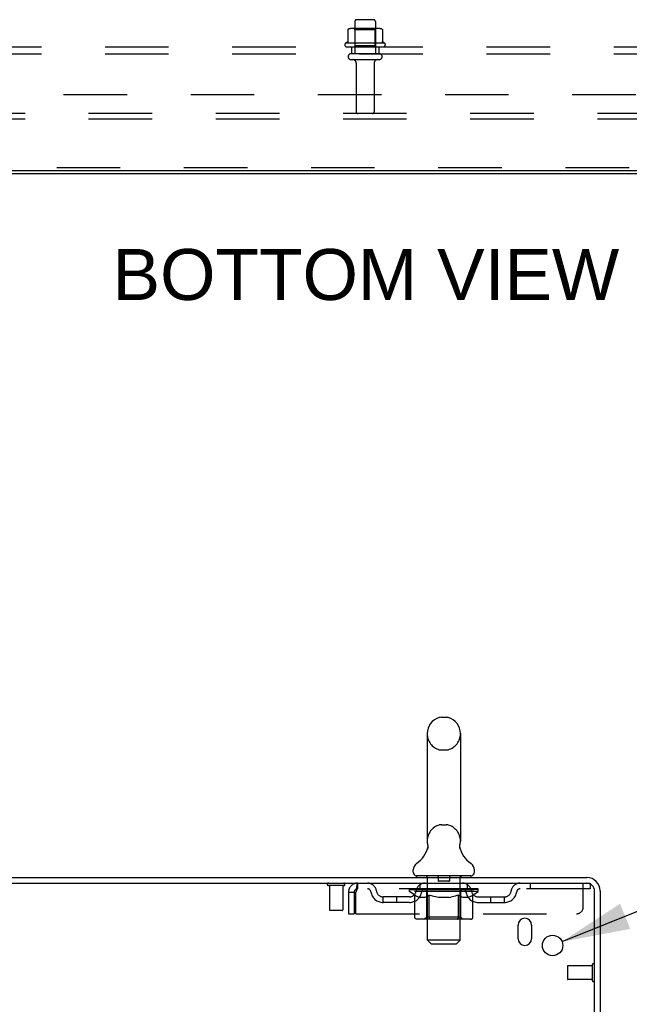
# Model space of a CAD drawing. Header units: inches. Extents: x 0 to 212, y 0 to 138.
# Tile 87 of 100: x 23 to 34, y 90 to 108. Entities that reach past the tile are written whole.
import ezdxf

# ---------------------------------------------------------------- set-up
doc = ezdxf.new("R2010")
doc.units = ezdxf.units.IN
doc.header["$LTSCALE"] = 11.6875
doc.header["$MEASUREMENT"] = 0
doc.linetypes.add('HIDDEN', pattern=[0.2, 0.1, -0.1])
doc.layers.get('0').update_dxf_attribs({"linetype": 'CONTINUOUS'})
for name, color, linetype in [('DEFAULT_2', 8, 'HIDDEN'), ('DIMENSIONS', 7, 'CONTINUOUS'), ('SUBPANEL', 7, 'CONTINUOUS')]:
    doc.layers.add(name, color=color, linetype=linetype)
doc.styles.get("Standard").update_dxf_attribs({"font": 'arial.ttf'})
doc.styles.add('TEXTSTYLE_1', font='gdt', dxfattribs={"width": 0.8})
doc.dimstyles.new('DIMSTYLE_2', dxfattribs={"dimtxt": 0.9375, "dimasz": 1.25, "dimexe": 0.09, "dimexo": 0.07, "dimgap": 0.09, "dimtad": 0, "dimtih": 1, "dimtoh": 1, "dimzin": 4, "dimdsep": 46, "dimtxsty": 'Standard', "dimblk": '_FILLED', "dimblk1": '_FILLED', "dimblk2": '_FILLED', "dimcen": 0.09, "dimadec": 3, "dimazin": 1, "dimtfac": 1, "dimtdec": 3, "dimtofl": 0, "dimtmove": 0, "dimatfit": 1, "dimldrblk": '_FILLED', "dimfxl": 0, "dimtolj": 1, "dimtzin": 4, "dimarcsym": 0})

# ---------------------------------------------------------------- blocks, each defined once
blk = doc.blocks.new('_FILLED')
at = {"color": 0, "linetype": 'ByBlock'}
blk.add_solid([(0, 0), (-1, 0.2), (-1, -0.2)], dxfattribs=at)
blk = doc.blocks.new('*D19')
at = {"layer": 'DIMENSIONS', "color": 2, "linetype": 'Continuous'}
for p, q in [((33.132, 91.302), (35.595, 92.293)), ((35.595, 92.293), (36.689, 92.293))]:
    blk.add_line(p, q, dxfattribs=at)
at = {"layer": 'DIMENSIONS', "color": 2, "linetype": 'Continuous', "xscale": 1.25, "yscale": 1.25, "zscale": 1.25, "rotation": 201.9136037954}
blk.add_blockref('_FILLED', (33.132, 91.302), dxfattribs=at)
at = {"layer": 'DIMENSIONS', "color": 2, "linetype": 'Continuous', "insert": (37.158, 92.761), "char_height": 0.9375, "width": 3.06924, "attachment_point": 1, "line_spacing_factor": 0.9, "style": 'TEXTSTYLE_1'}
blk.add_mtext('{\\fgdt;n}\\fArial;.38', dxfattribs=at)

msp = doc.modelspace()

# ---------------------------------------------------------------- linework, layer by layer
at = {"color": 3, "linetype": 'Continuous'}
for p, q in [((49.525, 105.478), (9.499, 105.478)), ((9.885, 92.482), (33.587, 92.482)), ((9.923, 92.378), (33.587, 92.378)), ((33.729, 89.075), (33.729, 92.235)), ((33.833, 92.235), (33.833, 89.086)), ((32.323, 91.357), (32.323, 91.607)), ((32.573, 91.607), (32.573, 91.357))]:
    msp.add_line(p, q, dxfattribs=at)
at = {"color": 7, "linetype": 'Continuous'}
for p, q in [((16.887, 105.426), (42.137, 105.426)), ((30.914, 95.427), (31.002, 95.427)), ((30.652, 95.127), (30.652, 93.152)), ((31.264, 95.127), (31.264, 93.152)), ((31.253, 93.063), (31.254, 93.068)), ((31.253, 93.058), (31.253, 93.063)), ((31.254, 93.068), (31.254, 93.073)), ((31.255, 93.078), (31.256, 93.082)), ((30.658, 93.009), (30.657, 93.004)), ((31.252, 93.053), (31.253, 93.058)), ((31.252, 93.048), (31.252, 93.053)), ((31.252, 93.043), (31.252, 93.048)), ((31.253, 93.038), (31.252, 93.043)), ((31.253, 93.033), (31.253, 93.038)), ((31.254, 93.028), (31.253, 93.033)), ((31.255, 93.024), (31.254, 93.029)), ((31.256, 93.019), (31.255, 93.024)), ((31.256, 93.015), (31.256, 93.019)), ((30.396, 92.581), (30.396, 92.62)), ((31.521, 92.581), (31.521, 92.62)), ((30.458, 92.512), (30.458, 92.482)), ((31.458, 92.512), (30.458, 92.512)), ((31.458, 92.512), (31.458, 92.482))]:
    msp.add_line(p, q, dxfattribs=at)
for points in [[(30.66, 93.082), (30.661, 93.078), (30.662, 93.073), (30.663, 93.068), (30.663, 93.063), (30.664, 93.058), (30.664, 93.053), (30.664, 93.048), (30.664, 93.044), (30.664, 93.039), (30.663, 93.034), (30.663, 93.029), (30.662, 93.024), (30.661, 93.019), (30.66, 93.014), (30.658, 93.009)], [(31.254, 93.073), (31.255, 93.078), (31.256, 93.082)]]:
    msp.add_lwpolyline(points, dxfattribs=at)
at = {"color": 3, "linetype": 'Continuous'}
msp.add_circle((32.958, 91.232), 0.188, dxfattribs=at)
at = {"color": 7, "linetype": 'Continuous'}
for centre, radius, start, end in [((30.958, 95.127), 0.306, 105.6303, 180), ((30.914, 95.284), 0.144, 90, 105.6303), ((31.002, 95.284), 0.144, 74.3697, 90), ((30.958, 95.127), 0.306, 0, 74.3697), ((30.958, 93.152), 0.306, 180, 193.2053), ((30.958, 93.152), 0.306, 346.7947, 360), ((30.16, 93.169), 0.523, 304.6624, 347.2389), ((31.756, 93.169), 0.523, 192.7611, 235.3376), ((30.539, 92.62), 0.144, 124.6624, 180), ((31.377, 92.62), 0.144, 360, 55.3376), ((30.465, 92.581), 0.069, 180, 265), ((31.452, 92.581), 0.069, 275, 360)]:
    msp.add_arc(centre, radius, start, end, dxfattribs=at)
at = {"color": 3, "linetype": 'Continuous'}
for centre, radius, start, end in [((33.587, 92.235), 0.246, 0, 90), ((33.587, 92.235), 0.142, 0, 90), ((32.448, 91.607), 0.125, 0, 180), ((32.448, 91.357), 0.125, 180, 360)]:
    msp.add_arc(centre, radius, start, end, dxfattribs=at)
at = {"layer": 'DEFAULT_2', "color": 8, "linetype": 'HIDDEN'}
for p, q in [((29.768, 108.091), (29.257, 108.091)), ((29.329, 108.071), (29.309, 108.091)), ((29.325, 108.225), (29.325, 107.63)), ((29.67, 108.255), (29.355, 108.255)), ((29.696, 108.071), (29.716, 108.091)), ((29.7, 108.225), (29.7, 107.63)), ((29.193, 108.07), (29.193, 107.852)), ((29.696, 108.071), (29.329, 108.071)), ((29.329, 107.775), (29.329, 108.071)), ((29.696, 107.775), (29.696, 108.071)), ((29.831, 108.07), (29.831, 107.852)), ((29.868, 107.825), (29.156, 107.825)), ((29.178, 107.755), (29.846, 107.755)), ((29.329, 107.775), (29.309, 107.755)), ((29.696, 107.775), (29.329, 107.775)), ((29.696, 107.775), (29.716, 107.755)), ((29.77, 107.63), (29.255, 107.63)), ((29.77, 107.52), (29.255, 107.52)), ((29.347, 107.458), (29.347, 106.56)), ((29.677, 107.458), (29.677, 106.56)), ((46.637, 106.53), (12.387, 106.53)), ((46.637, 106.426), (12.387, 106.426)), ((41.375, 105.53), (17.65, 105.53)), ((30.914, 94.827), (31.002, 94.827)), ((30.914, 93.452), (31.002, 93.452)), ((29.375, 92.378), (29.375, 92.274)), ((30.521, 92.274), (30.521, 92.378)), ((30.638, 92.512), (30.638, 92.482)), ((30.658, 91.331), (30.658, 92.482)), ((30.853, 92.502), (30.853, 92.422)), ((31.053, 92.412), (30.863, 92.412)), ((31.063, 92.502), (31.063, 92.422)), ((31.258, 91.331), (31.258, 92.482)), ((31.278, 92.512), (31.278, 92.482)), ((31.396, 92.274), (31.396, 92.378)), ((32.546, 92.378), (32.546, 92.274)), ((33.521, 91.94), (33.521, 92.378)), ((33.587, 92.378), (33.646, 92.378)), ((33.646, 92.378), (33.646, 92.274)), ((29.121, 92.335), (28.837, 92.335)), ((28.855, 92.335), (28.855, 91.888)), ((29.103, 92.335), (29.103, 91.888)), ((29.208, 92.211), (29.208, 91.815)), ((29.208, 92.211), (29.312, 92.211)), ((29.312, 92.211), (29.312, 91.815)), ((29.342, 91.815), (29.342, 92.211)), ((33.646, 92.274), (29.375, 92.274)), ((30.325, 92.227), (30.325, 92.274)), ((30.424, 92.158), (30.325, 92.227)), ((31.591, 92.227), (30.325, 92.227)), ((30.335, 92.267), (30.335, 92.274)), ((30.343, 92.264), (30.343, 92.267)), ((30.343, 92.264), (31.573, 92.264)), ((30.352, 92.264), (30.352, 92.267)), ((30.353, 92.264), (30.353, 92.267)), ((30.363, 92.267), (30.363, 92.274)), ((30.379, 92.264), (30.379, 92.267)), ((30.381, 92.264), (30.381, 92.267)), ((30.41, 92.267), (30.41, 92.274)), ((30.424, 92.264), (30.424, 92.267)), ((30.424, 91.753), (30.424, 92.158)), ((30.424, 92.158), (30.438, 92.148)), ((30.427, 92.264), (30.427, 92.267)), ((30.631, 92.267), (30.43, 92.267)), ((30.473, 92.267), (30.473, 92.274)), ((30.474, 92.264), (30.474, 92.267)), ((30.475, 92.264), (30.475, 92.267)), ((30.478, 92.264), (30.478, 92.267)), ((30.485, 92.264), (30.485, 92.267)), ((30.485, 92.264), (30.485, 92.267)), ((30.489, 92.264), (30.489, 92.267)), ((30.492, 92.264), (30.492, 92.268)), ((30.496, 92.264), (30.496, 92.267)), ((30.511, 92.264), (30.511, 92.267)), ((30.529, 92.264), (30.529, 92.27)), ((30.529, 92.264), (30.529, 92.267)), ((30.55, 92.264), (30.55, 92.267)), ((30.55, 92.264), (30.55, 92.267)), ((30.551, 92.267), (30.551, 92.274)), ((30.561, 92.264), (30.561, 92.267)), ((30.565, 92.264), (30.565, 92.267)), ((30.574, 92.264), (30.574, 92.267)), ((30.586, 92.264), (30.586, 92.271)), ((30.601, 92.264), (30.601, 92.267)), ((30.604, 92.264), (30.604, 92.267)), ((30.631, 92.264), (30.631, 92.267)), ((30.698, 92.267), (30.636, 92.267)), ((30.642, 92.267), (30.642, 92.274)), ((30.645, 91.755), (30.645, 92.224)), ((30.648, 92.264), (30.648, 92.267)), ((30.653, 92.264), (30.653, 92.267)), ((30.659, 92.264), (30.659, 92.272)), ((30.663, 92.264), (30.663, 92.267)), ((30.674, 92.264), (30.674, 92.267)), ((30.692, 92.158), (30.678, 92.148)), ((30.692, 91.753), (30.692, 92.158)), ((30.692, 92.158), (30.721, 92.148)), ((30.698, 92.264), (30.698, 92.267)), ((30.773, 92.267), (30.714, 92.267)), ((30.734, 92.264), (30.734, 92.267)), ((30.742, 92.267), (30.742, 92.274)), ((30.745, 92.264), (30.745, 92.267)), ((30.748, 92.264), (30.748, 92.273)), ((30.75, 92.264), (30.75, 92.267)), ((30.758, 92.264), (30.758, 92.267)), ((30.773, 92.264), (30.773, 92.267)), ((30.854, 92.267), (30.799, 92.267)), ((30.812, 92.264), (30.812, 92.267)), ((30.844, 92.267), (30.958, 92.274)), ((30.848, 92.267), (30.848, 92.274)), ((30.849, 92.274), (30.848, 92.274)), ((30.849, 92.267), (30.849, 92.274)), ((30.849, 92.264), (30.849, 92.267)), ((30.853, 92.264), (30.853, 92.267)), ((30.854, 92.264), (30.854, 92.267)), ((30.854, 92.264), (30.854, 92.267)), ((30.937, 92.267), (30.889, 92.267)), ((30.895, 92.264), (30.895, 92.267)), ((30.937, 92.264), (30.937, 92.267)), ((30.956, 92.267), (30.955, 92.267)), ((30.955, 92.264), (30.955, 92.267)), ((30.956, 92.264), (30.956, 92.267)), ((30.958, 92.267), (30.958, 92.274)), ((30.958, 92.274), (31.073, 92.267)), ((30.961, 92.264), (30.961, 92.267)), ((30.961, 92.264), (30.961, 92.267)), ((30.961, 92.267), (30.961, 92.267)), ((30.979, 92.264), (30.979, 92.267)), ((30.979, 92.267), (31.027, 92.267)), ((31.022, 92.264), (31.022, 92.267)), ((31.062, 92.264), (31.062, 92.267)), ((31.063, 92.264), (31.063, 92.267)), ((31.063, 92.267), (31.117, 92.267)), ((31.064, 92.264), (31.064, 92.267)), ((31.068, 92.267), (31.068, 92.274)), ((31.068, 92.267), (31.068, 92.274)), ((31.068, 92.274), (31.068, 92.274)), ((31.068, 92.264), (31.068, 92.267)), ((31.104, 92.264), (31.104, 92.267)), ((31.143, 92.264), (31.143, 92.267)), ((31.143, 92.267), (31.202, 92.267)), ((31.159, 92.264), (31.159, 92.267)), ((31.166, 92.264), (31.166, 92.267)), ((31.169, 92.264), (31.169, 92.273)), ((31.171, 92.264), (31.171, 92.267)), ((31.175, 92.267), (31.175, 92.274)), ((31.182, 92.264), (31.182, 92.267)), ((31.227, 92.159), (31.198, 92.149)), ((31.218, 92.264), (31.218, 92.267)), ((31.218, 92.267), (31.28, 92.267)), ((31.227, 91.753), (31.227, 92.159)), ((31.227, 92.159), (31.242, 92.149)), ((31.242, 92.264), (31.242, 92.267)), ((31.253, 92.264), (31.253, 92.267)), ((31.257, 92.264), (31.257, 92.272)), ((31.263, 92.264), (31.263, 92.267)), ((31.268, 92.264), (31.268, 92.267)), ((31.271, 91.755), (31.271, 92.224)), ((31.275, 92.267), (31.275, 92.274)), ((31.285, 92.264), (31.285, 92.267)), ((31.285, 92.267), (31.591, 92.267)), ((31.312, 92.264), (31.312, 92.267)), ((31.315, 92.264), (31.315, 92.267)), ((31.331, 92.264), (31.331, 92.271)), ((31.342, 92.264), (31.342, 92.267)), ((31.351, 92.264), (31.351, 92.267)), ((31.356, 92.264), (31.356, 92.267)), ((31.365, 92.267), (31.365, 92.274)), ((31.367, 92.264), (31.367, 92.267)), ((31.367, 92.264), (31.367, 92.267)), ((31.387, 92.264), (31.387, 92.27)), ((31.388, 92.264), (31.388, 92.267)), ((31.406, 92.264), (31.406, 92.267)), ((31.42, 92.264), (31.42, 92.267)), ((31.424, 92.264), (31.424, 92.268)), ((31.428, 92.264), (31.428, 92.267)), ((31.431, 92.264), (31.431, 92.267)), ((31.431, 92.264), (31.431, 92.267)), ((31.438, 92.264), (31.438, 92.267)), ((31.441, 92.264), (31.441, 92.267)), ((31.442, 92.264), (31.442, 92.267)), ((31.443, 92.267), (31.443, 92.274)), ((31.47, 92.27), (31.59, 92.272)), ((31.47, 92.267), (31.47, 92.27)), ((31.495, 92.159), (31.48, 92.149)), ((31.489, 92.264), (31.489, 92.267)), ((31.492, 92.264), (31.492, 92.267)), ((31.495, 92.159), (31.591, 92.227)), ((31.495, 91.753), (31.495, 92.159)), ((31.507, 92.267), (31.507, 92.274)), ((31.535, 92.264), (31.535, 92.267)), ((31.537, 92.264), (31.537, 92.267)), ((31.553, 92.267), (31.553, 92.274)), ((31.563, 92.264), (31.563, 92.267)), ((31.564, 92.264), (31.564, 92.267)), ((31.573, 92.264), (31.573, 92.267)), ((31.582, 92.267), (31.582, 92.274)), ((31.59, 92.267), (31.59, 92.272)), ((31.591, 92.227), (31.591, 92.267)), ((29.844, 92.023), (29.844, 92.127)), ((30.327, 92.127), (29.844, 92.127)), ((30.327, 92.023), (29.844, 92.023)), ((30.094, 92.023), (30.094, 92.127)), ((30.452, 92.14), (30.438, 92.148)), ((30.466, 92.132), (30.452, 92.14)), ((30.479, 92.126), (30.465, 92.132)), ((30.492, 92.12), (30.479, 92.126)), ((30.506, 92.116), (30.492, 92.12)), ((30.61, 92.116), (30.506, 92.116)), ((30.61, 92.116), (30.623, 92.12)), ((30.637, 92.126), (30.623, 92.12)), ((30.65, 92.132), (30.637, 92.126)), ((30.664, 92.14), (30.65, 92.132)), ((30.678, 92.149), (30.664, 92.14)), ((30.749, 92.14), (30.72, 92.148)), ((30.777, 92.132), (30.749, 92.14)), ((30.804, 92.126), (30.776, 92.132)), ((30.832, 92.12), (30.804, 92.126)), ((30.859, 92.116), (30.832, 92.12)), ((31.057, 92.116), (30.859, 92.116)), ((31.057, 92.116), (31.085, 92.12)), ((31.113, 92.126), (31.085, 92.12)), ((31.141, 92.133), (31.113, 92.126)), ((31.169, 92.14), (31.141, 92.132)), ((31.198, 92.149), (31.169, 92.14)), ((31.257, 92.14), (31.242, 92.149)), ((31.271, 92.132), (31.256, 92.14)), ((31.285, 92.126), (31.271, 92.132)), ((31.299, 92.12), (31.285, 92.126)), ((31.314, 92.116), (31.299, 92.12)), ((31.407, 92.116), (31.314, 92.116)), ((31.407, 92.116), (31.422, 92.12)), ((31.436, 92.126), (31.422, 92.12)), ((31.451, 92.133), (31.436, 92.126)), ((31.465, 92.14), (31.45, 92.132)), ((31.48, 92.149), (31.465, 92.14)), ((31.59, 92.127), (32.073, 92.127)), ((31.59, 92.023), (32.073, 92.023)), ((31.823, 92.023), (31.823, 92.127)), ((32.073, 92.023), (32.073, 92.127)), ((29.093, 91.878), (28.865, 91.878)), ((29.208, 91.815), (29.312, 91.815)), ((29.342, 91.815), (33.396, 91.815)), ((31.452, 91.716), (30.467, 91.716)), ((30.645, 91.755), (30.606, 91.716)), ((31.271, 91.755), (30.645, 91.755)), ((30.703, 91.72), (30.701, 91.722)), ((30.708, 91.717), (30.706, 91.718)), ((30.711, 91.716), (30.708, 91.717)), ((30.713, 91.716), (30.711, 91.716)), ((31.271, 91.755), (31.311, 91.716)), ((30.727, 91.262), (30.658, 91.331)), ((31.258, 91.331), (30.658, 91.331)), ((30.727, 91.262), (31.189, 91.262)), ((31.189, 91.262), (31.258, 91.331)), ((33.229, 90.846), (33.229, 90.618)), ((33.686, 90.856), (33.239, 90.856)), ((33.686, 90.874), (33.686, 90.59)), ((33.686, 90.608), (33.239, 90.608))]:
    msp.add_line(p, q, dxfattribs=at)
for points in [[(29.199, 108.079), (29.198, 108.078), (29.197, 108.077), (29.195, 108.076), (29.195, 108.075), (29.194, 108.073), (29.194, 108.071), (29.193, 108.07)], [(29.825, 108.079), (29.827, 108.078), (29.828, 108.077), (29.829, 108.076), (29.83, 108.075), (29.831, 108.073), (29.831, 108.071), (29.831, 108.07)], [(29.193, 107.852), (29.193, 107.851), (29.193, 107.849), (29.193, 107.848), (29.192, 107.847), (29.192, 107.847), (29.192, 107.846), (29.191, 107.846), (29.191, 107.845), (29.191, 107.845), (29.19, 107.845), (29.19, 107.844), (29.19, 107.844), (29.189, 107.844), (29.189, 107.844), (29.189, 107.843), (29.189, 107.843), (29.188, 107.843), (29.188, 107.843)], [(29.836, 107.843), (29.836, 107.843), (29.836, 107.843), (29.836, 107.843), (29.835, 107.844), (29.835, 107.844), (29.835, 107.844), (29.835, 107.844), (29.834, 107.845), (29.834, 107.845), (29.834, 107.845), (29.833, 107.846), (29.833, 107.846), (29.832, 107.847), (29.832, 107.847), (29.832, 107.848), (29.831, 107.849), (29.831, 107.851), (29.831, 107.852)], [(29.375, 92.378), (29.373, 92.377), (29.37, 92.374), (29.368, 92.368), (29.366, 92.361), (29.363, 92.352), (29.361, 92.341), (29.359, 92.329), (29.356, 92.315), (29.354, 92.3), (29.352, 92.283), (29.349, 92.266), (29.347, 92.248), (29.345, 92.23), (29.342, 92.211)], [(29.375, 92.274), (29.373, 92.273), (29.37, 92.272), (29.368, 92.27), (29.366, 92.268), (29.363, 92.264), (29.361, 92.26), (29.359, 92.255), (29.356, 92.25), (29.354, 92.244), (29.352, 92.238), (29.349, 92.232), (29.347, 92.225), (29.345, 92.218), (29.342, 92.211)], [(30.467, 91.716), (30.462, 91.716), (30.457, 91.717), (30.452, 91.718), (30.447, 91.72), (30.442, 91.722), (30.438, 91.725), (30.434, 91.729), (30.431, 91.733), (30.428, 91.737), (30.426, 91.742), (30.425, 91.747), (30.424, 91.753)], [(30.693, 91.742), (30.692, 91.747), (30.692, 91.753)], [(30.694, 91.737), (30.693, 91.742), (30.692, 91.747), (30.692, 91.753)], [(30.706, 91.718), (30.703, 91.72), (30.701, 91.722), (30.699, 91.725), (30.697, 91.729), (30.695, 91.733), (30.694, 91.737)], [(30.699, 91.725), (30.697, 91.729), (30.695, 91.733)], [(31.206, 91.716), (31.208, 91.716), (31.211, 91.717), (31.213, 91.718), (31.216, 91.72), (31.218, 91.722), (31.22, 91.725), (31.222, 91.729), (31.224, 91.733), (31.225, 91.737), (31.226, 91.742), (31.227, 91.747), (31.227, 91.753)], [(31.452, 91.716), (31.457, 91.716), (31.462, 91.717), (31.467, 91.718), (31.472, 91.72), (31.477, 91.722), (31.481, 91.725), (31.485, 91.729), (31.488, 91.733), (31.491, 91.737), (31.493, 91.742), (31.494, 91.747), (31.495, 91.753)]]:
    msp.add_lwpolyline(points, dxfattribs=at)
for centre, radius, start, end in [((29.257, 107.95), 0.141, 90, 113.95), ((29.355, 108.225), 0.03, 90, 180), ((29.67, 108.225), 0.03, 0, 90), ((29.768, 107.95), 0.141, 66.05, 90), ((29.178, 107.794), 0.0384, 124.4497, 270), ((29.512, 107.225), 0.698, 117.6814, 120.6631), ((29.512, 107.225), 0.698, 59.3369, 62.3186), ((29.846, 107.794), 0.0384, 270, 55.5503), ((29.255, 107.575), 0.055, 90, 270), ((29.77, 107.575), 0.055, 270, 90), ((29.285, 107.458), 0.0625, 0, 90), ((29.74, 107.458), 0.0625, 90, 180), ((29.377, 106.56), 0.03, 180, 270), ((29.647, 106.56), 0.03, 270, 360), ((30.958, 95.127), 0.306, 180, 254.3697), ((30.958, 95.127), 0.306, 285.6303, 360), ((30.914, 94.971), 0.144, 254.3697, 270), ((31.002, 94.971), 0.144, 270, 285.6303), ((30.958, 93.152), 0.306, 105.6303, 180), ((30.914, 93.309), 0.144, 90, 105.6303), ((31.002, 93.309), 0.144, 74.3697, 90), ((30.958, 93.152), 0.306, 0, 74.3697), ((28.837, 92.356), 0.0215, 90, 270), ((29.121, 92.356), 0.0215, 270, 90), ((29.375, 92.211), 0.167, 90, 180), ((29.555, 92.211), 0.167, 8.0716, 90), ((30.616, 92.211), 0.167, 90, 171.9284), ((30.465, 92.581), 0.069, 265, 270), ((30.628, 92.482), 0.03, 0, 90), ((30.843, 92.502), 0.01, 0, 90), ((30.863, 92.422), 0.01, 180, 270), ((31.053, 92.422), 0.01, 270, 360), ((31.073, 92.502), 0.01, 90, 180), ((31.288, 92.482), 0.03, 90, 180), ((31.301, 92.211), 0.167, 8.0716, 90), ((31.452, 92.581), 0.069, 270, 275), ((32.362, 92.211), 0.167, 90, 171.9284), ((29.375, 92.211), 0.063, 90, 180), ((29.555, 92.211), 0.0625, 7.9863, 90), ((29.844, 92.252), 0.229, 187.9863, 270), ((29.844, 92.252), 0.125, 188.0716, 270), ((30.327, 92.252), 0.125, 270, 351.9284), ((30.327, 92.252), 0.229, 270, 352.0137), ((30.615, 92.211), 0.0625, 90, 172.0137), ((30.606, 92.224), 0.0398, 0, 90), ((31.311, 92.224), 0.0398, 90, 180), ((31.301, 92.211), 0.0625, 7.9863, 90), ((31.59, 92.252), 0.229, 187.9863, 270), ((31.59, 92.252), 0.125, 188.0716, 270), ((32.073, 92.252), 0.125, 270, 351.9284), ((32.073, 92.252), 0.229, 270, 352.0137), ((32.361, 92.211), 0.0625, 90, 172.0137), ((28.865, 91.888), 0.01, 180, 270), ((29.093, 91.888), 0.01, 270, 360), ((33.396, 91.94), 0.125, 270, 360), ((33.708, 90.874), 0.0215, 0, 180), ((33.239, 90.846), 0.01, 90, 180), ((33.239, 90.618), 0.01, 180, 270), ((33.708, 90.59), 0.0215, 180, 360)]:
    msp.add_arc(centre, radius, start, end, dxfattribs=at)
for centre, major_axis, ratio, start_param, end_param in [((30.958, 92.274), (0.633, 0.007), 0.05963, 2.96643, 3.140963), ((30.305, 92.262), (0.198, 0), 0.060556, 0.430652, 1.470503), ((30.958, 92.274), (0.633, 0), 0.060556, -3.141593, -2.96706), ((30.305, 92.255), (0.198, 0.002), 0.05963, 1.376596, 1.469874), ((30.958, 92.274), (0.633, 0.013), 0.05688, 2.791345, 2.965878), ((30.281, 92.262), (0.198, 0.002), 0.05963, 0.25549, 1.295341), ((30.349, 92.262), (0.198, -0.002), 0.05963, 0.605815, 1.645666), ((30.958, 92.274), (0.633, -0.007), 0.05963, -2.96643, -2.791898), ((30.349, 92.255), (0.198, 0), 0.060556, 1.551758, 1.645036), ((30.281, 92.255), (0.198, 0.004), 0.05688, 1.20151, 1.294789), ((30.35, 92.257), (0.164, 0.002), 0.05963, 1.065228, 1.614276), ((30.331, 92.257), (0.164, 0.003), 0.05688, 0.890143, 1.43919), ((30.389, 92.257), (0.164, 0), 0.060556, 1.240391, 1.789438), ((30.958, 92.274), (0.633, 0.019), 0.052395, 2.616403, 2.790936), ((30.277, 92.262), (0.198, 0.004), 0.05688, 0.080405, 1.120256), ((30.412, 92.262), (0.198, -0.004), 0.05688, 0.7809, 1.820751), ((30.958, 92.274), (0.633, -0.013), 0.05688, -2.791345, -2.616812), ((30.412, 92.255), (0.198, -0.002), 0.05963, 1.72692, 1.820198), ((30.277, 92.255), (0.198, 0.006), 0.052395, 1.026568, 1.119847), ((30.33, 92.257), (0.164, 0.005), 0.052395, 0.715201, 1.264248), ((30.444, 92.257), (0.164, -0.002), 0.05963, 1.415553, 1.9646), ((30.958, 92.274), (0.633, 0.025), 0.046319, 2.441654, 2.616187), ((30.491, 92.262), (0.198, -0.006), 0.052395, 0.955842, 1.995693), ((30.294, 92.262), (0.198, 0.006), 0.052395, -0.094537, 0.945314), ((30.958, 92.274), (0.633, -0.019), 0.052395, -2.616403, -2.44187), ((30.491, 92.255), (0.198, -0.004), 0.05688, 1.902006, 1.995284), ((30.294, 92.255), (0.198, 0.008), 0.046319, 0.851819, 0.945098), ((30.348, 92.257), (0.164, 0.006), 0.046319, 0.540452, 1.089499), ((30.515, 92.257), (0.164, -0.003), 0.05688, 1.590638, 2.139686), ((30.958, 92.274), (0.633, 0.029), 0.038841, 2.267123, 2.441656), ((30.585, 92.262), (0.198, -0.008), 0.046319, 1.130591, 2.170442), ((30.331, 92.262), (0.198, 0.008), 0.046319, -0.269286, 0.770565), ((30.958, 92.274), (0.633, -0.025), 0.046319, -2.441654, -2.267121), ((30.585, 92.255), (0.198, -0.006), 0.052395, 2.076947, 2.170226), ((30.331, 92.255), (0.198, 0.009), 0.038841, 0.677289, 0.770567), ((30.385, 92.257), (0.164, 0.008), 0.038841, 0.365921, 0.914969), ((30.6, 92.257), (0.164, -0.005), 0.052395, 1.76558, 2.314627), ((30.958, 92.274), (0.633, 0.033), 0.030195, 2.09281, 2.267343), ((30.689, 92.262), (0.198, -0.009), 0.038841, 1.305122, 2.344973), ((30.387, 92.262), (0.198, 0.009), 0.038841, -0.443817, 0.596034), ((30.958, 92.274), (0.633, -0.029), 0.038841, -2.267123, -2.092591), ((30.689, 92.255), (0.198, -0.008), 0.046319, 2.251696, 2.344975), ((30.387, 92.255), (0.198, 0.01), 0.030195, 0.502975, 0.596254), ((30.44, 92.257), (0.164, 0.009), 0.030195, 0.191608, 0.740655), ((30.695, 92.257), (0.164, -0.006), 0.046319, 1.940329, 2.489376), ((30.461, 92.262), (0.198, 0.01), 0.030195, -0.61813, 0.421721), ((30.958, 92.274), (0.633, 0.036), 0.020645, 1.918687, 2.09322), ((30.802, 92.262), (0.198, -0.01), 0.030195, 1.479435, 2.519286), ((30.958, 92.274), (0.633, -0.033), 0.030195, -2.09281, -1.918277), ((30.802, 92.255), (0.198, -0.009), 0.038841, 2.426227, 2.519505), ((30.461, 92.255), (0.198, 0.011), 0.020645, 0.328852, 0.422131), ((30.51, 92.257), (0.164, 0.009), 0.020645, 0.017485, 0.566532), ((30.799, 92.257), (0.164, -0.008), 0.038841, 2.11486, 2.663907), ((30.55, 92.262), (0.198, 0.011), 0.020645, -0.792253, 0.247598), ((30.958, 92.274), (0.633, 0.038), 0.010478, 1.744704, 1.919237), ((30.92, 92.262), (0.198, -0.011), 0.020645, 1.653558, 2.693409), ((30.958, 92.274), (0.633, -0.036), 0.020645, -1.918687, -1.744154), ((30.92, 92.255), (0.198, -0.01), 0.030195, 2.60054, 2.693819), ((30.55, 92.255), (0.198, 0.012), 0.010478, 0.154869, 0.248148), ((30.594, 92.257), (0.164, 0.01), 0.010478, 6.126688, 6.675735), ((30.907, 92.257), (0.164, -0.009), 0.030195, 2.289173, 2.83822), ((30.651, 92.262), (0.198, 0.012), 0.010478, -0.966236, -0.000846), ((31.039, 92.262), (0.198, -0.012), 0.010478, 1.827541, 2.867392), ((30.958, 92.274), (0.633, -0.038), 0.010478, -1.744704, -1.570171), ((31.039, 92.255), (0.198, -0.011), 0.020645, 2.774664, 2.867942), ((31.017, 92.257), (0.164, -0.009), 0.020645, 2.463296, 3.012344), ((30.877, 92.262), (0.198, 0.012), 0.010478, 0.274201, 1.314052), ((30.791, 92.257), (0.164, 0.01), 0.010478, -0.000483, 0.504314), ((30.761, 92.255), (0.198, 0.012), 0.010478, 0.099668, 0.192946), ((30.958, 92.274), (0.633, 0.038), 0.010478, -1.571421, -1.396888), ((31.155, 92.255), (0.198, -0.012), 0.010478, 2.948646, 3.041925), ((31.125, 92.257), (0.164, -0.01), 0.010478, 2.637279, 3.142076), ((30.996, 92.262), (0.198, 0.011), 0.020645, 0.448184, 1.488034), ((30.899, 92.257), (0.164, 0.009), 0.020645, 0.129249, 0.678296), ((30.877, 92.255), (0.198, 0.011), 0.020645, 0.273651, 0.366929), ((31.266, 92.262), (0.198, -0.012), 0.010478, -3.140747, -2.175357), ((30.958, 92.274), (0.633, 0.036), 0.020645, -1.397439, -1.222906), ((30.958, 92.274), (0.633, -0.038), 0.010478, 1.222355, 1.396888), ((31.114, 92.262), (0.198, 0.01), 0.030195, 0.622307, 1.662158), ((31.009, 92.257), (0.164, 0.009), 0.030195, 0.303372, 0.852419), ((31.323, 92.257), (0.164, -0.01), 0.010478, 2.749043, 3.29809), ((31.367, 92.262), (0.198, -0.011), 0.020645, 2.893995, 3.933846), ((30.996, 92.255), (0.198, 0.01), 0.030195, 0.447774, 0.541052), ((31.367, 92.255), (0.198, -0.012), 0.010478, 2.893445, 2.986723), ((30.958, 92.274), (0.633, 0.033), 0.030195, -1.223315, -1.048783), ((30.958, 92.274), (0.633, -0.036), 0.020645, 1.048373, 1.222906), ((31.227, 92.262), (0.198, 0.009), 0.038841, 0.79662, 1.836471), ((31.118, 92.257), (0.164, 0.008), 0.038841, 0.477686, 1.026733), ((31.407, 92.257), (0.164, -0.009), 0.020645, 2.57506, 3.124108), ((31.455, 92.262), (0.198, -0.01), 0.030195, 2.719872, 3.759723), ((31.332, 92.262), (0.198, 0.008), 0.046319, 0.971151, 2.011002), ((31.114, 92.255), (0.198, 0.009), 0.038841, 0.622087, 0.715366), ((31.455, 92.255), (0.198, -0.011), 0.020645, 2.719462, 2.812741), ((30.958, 92.274), (0.633, 0.029), 0.038841, -1.049002, -0.874469), ((30.958, 92.274), (0.633, -0.033), 0.030195, 0.87425, 1.048783), ((31.221, 92.257), (0.164, 0.006), 0.046319, 0.652216, 1.201263), ((31.425, 92.262), (0.198, 0.006), 0.052395, 1.1459, 2.185751), ((31.477, 92.257), (0.164, -0.009), 0.030195, 2.400937, 2.949985), ((31.529, 92.262), (0.198, -0.009), 0.038841, 2.545558, 3.585409), ((31.317, 92.257), (0.164, 0.005), 0.052395, 0.826965, 1.376012), ((31.227, 92.255), (0.198, 0.008), 0.046319, 0.796618, 0.889896), ((31.529, 92.255), (0.198, -0.01), 0.030195, 2.545339, 2.638617), ((31.504, 92.262), (0.198, 0.004), 0.05688, 1.320842, 2.360692), ((30.958, 92.274), (0.633, 0.025), 0.046319, -0.874471, -0.699939), ((30.958, 92.274), (0.633, -0.029), 0.038841, 0.699936, 0.874469), ((31.585, 92.262), (0.198, -0.008), 0.046319, 2.371028, 3.410879), ((31.531, 92.257), (0.164, -0.008), 0.038841, 2.226624, 2.775671), ((31.567, 92.262), (0.198, 0.002), 0.05963, 1.495927, 2.535778), ((31.401, 92.257), (0.164, 0.003), 0.05688, 1.001907, 1.550954), ((31.622, 92.262), (0.198, -0.006), 0.052395, 2.196279, 3.23613), ((31.568, 92.257), (0.164, -0.006), 0.046319, 2.052093, 2.601141), ((31.332, 92.255), (0.198, 0.006), 0.052395, 0.971367, 1.064645), ((31.611, 92.262), (0.198, 0), 0.060556, 2.364024, 2.71094), ((31.585, 92.255), (0.198, -0.009), 0.038841, 2.371026, 2.464304), ((31.639, 92.262), (0.198, -0.004), 0.05688, 2.021337, 3.061188), ((30.958, 92.274), (0.633, 0.019), 0.052395, -0.699723, -0.52519), ((30.958, 92.274), (0.633, -0.025), 0.046319, 0.525406, 0.699939), ((31.636, 92.262), (0.198, -0.002), 0.05963, 1.846251, 2.886102), ((31.472, 92.257), (0.164, 0.002), 0.05963, 1.176993, 1.72604), ((31.586, 92.257), (0.164, -0.005), 0.052395, 1.877344, 2.426392), ((31.528, 92.257), (0.164, 0), 0.060556, 1.352155, 1.901202), ((31.586, 92.257), (0.164, -0.003), 0.05688, 1.702402, 2.25145), ((31.566, 92.257), (0.164, -0.002), 0.05963, 1.527317, 2.076364), ((31.425, 92.255), (0.198, 0.004), 0.05688, 1.146309, 1.239587), ((31.622, 92.255), (0.198, -0.008), 0.046319, 2.196495, 2.289773), ((30.958, 92.274), (0.633, 0.013), 0.05688, -0.524781, -0.350248), ((30.958, 92.274), (0.633, -0.019), 0.052395, 0.350657, 0.52519), ((31.611, 92.255), (0.198, -0.002), 0.05963, 1.764997, 1.971333), ((31.504, 92.255), (0.198, 0.002), 0.05963, 1.321394, 1.414673), ((31.639, 92.255), (0.198, -0.006), 0.052395, 2.021746, 2.115024), ((30.958, 92.274), (0.633, 0.007), 0.05963, -0.349695, -0.175162), ((30.958, 92.274), (0.633, -0.013), 0.05688, 0.175715, 0.350248), ((31.567, 92.255), (0.198, 0), 0.060556, 1.496556, 1.589835), ((31.636, 92.255), (0.198, -0.004), 0.05688, 1.846804, 1.940083), ((30.958, 92.274), (0.633, -0.007), 0.05963, 6.27665, 6.458348), ((30.958, 92.274), (0.633, 0), 0.060556, -0.174533, -0.058352)]:
    msp.add_ellipse(centre, major_axis=major_axis, ratio=ratio, start_param=start_param, end_param=end_param, dxfattribs=at)
at = {"layer": 'SUBPANEL', "color": 8, "linetype": 'HIDDEN'}
for p, q in [((13.044, 107.755), (45.981, 107.755)), ((29.262, 107.755), (29.262, 107.63)), ((29.762, 107.755), (29.762, 107.63)), ((13.044, 107.63), (45.981, 107.63)), ((19.294, 106.88), (39.731, 106.88))]:
    msp.add_line(p, q, dxfattribs=at)

# ---------------------------------------------------------------- texts
at = {"layer": 'DIMENSIONS', "color": 2, "linetype": 'Continuous', "insert": (29.526, 104.039), "char_height": 0.9375, "width": 9.29136, "attachment_point": 2, "line_spacing_factor": 0.9}
msp.add_mtext('BOTTOM VIEW', dxfattribs=at)

# ---------------------------------------------------------------- dimensions: what is measured, and where the dimension line sits
at = {"layer": 'DIMENSIONS', "color": 2, "linetype": 'Continuous'}
dim = msp.add_diameter_dim_2p(p1=(33.132139, 91.301798), p2=(32.784234, 91.161845), text='%%c<>', dimstyle='DIMSTYLE_2', override={"dimpost": '<>'}, dxfattribs=at)
dim.commit()
dim.dimension.update_dxf_attribs({"geometry": '*D19', "text_midpoint": (38.692178, 92.292565), "dimtype": 163})

doc.saveas('drawing.dxf')
